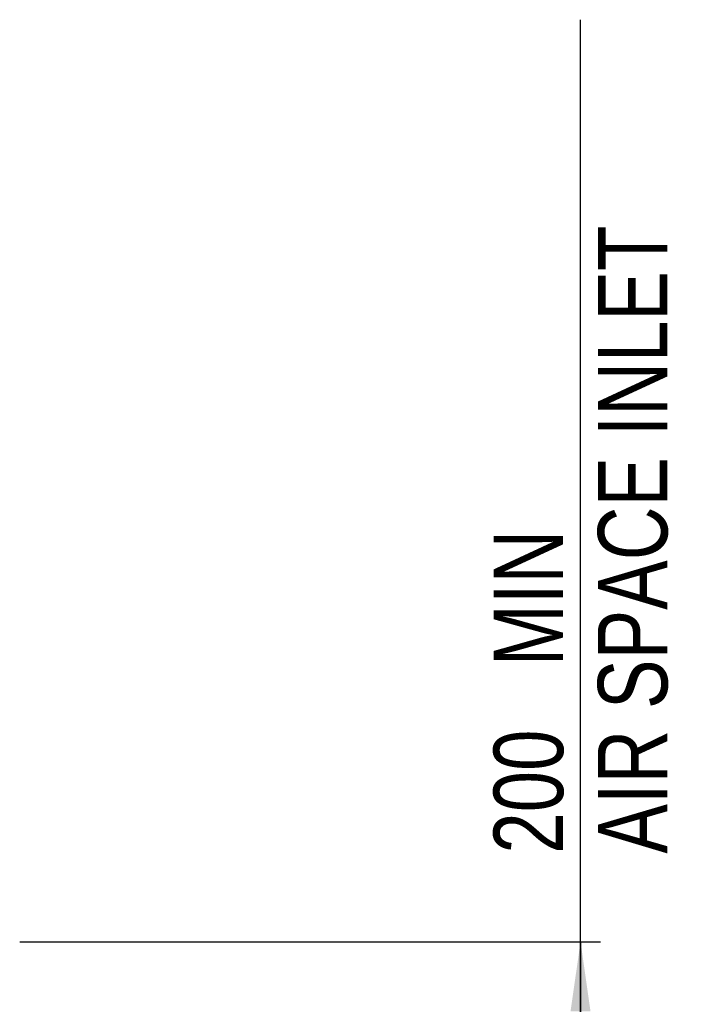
# Model space of a CAD drawing. Extents: x 0 to 594, y 0 to 420.
# Tile 15 of 104: x 132 to 166, y 149 to 198. Entities that reach past the tile are written whole.
import ezdxf

# ---------------------------------------------------------------- set-up
doc = ezdxf.new("R2010")
doc.units = 0
doc.header["$LTSCALE"] = 32.67
doc.layers.get('0').update_dxf_attribs({"linetype": 'CONTINUOUS'})
doc.styles.get("Standard").update_dxf_attribs({"font": 'txt', "width": 0.8})
doc.dimstyles.get("Standard").update_dxf_attribs({"dimtxt": 2.5, "dimasz": 2.5, "dimexe": 1.25, "dimexo": 0.625, "dimtad": 1, "dimcen": 2.5, "dimazin": 3, "dimtfac": 1, "dimtmove": 0, "dimatfit": 3})

# ---------------------------------------------------------------- blocks, each defined once
blk = doc.blocks.new('_FILLED')
at = {"color": 0, "linetype": 'BYBLOCK'}
blk.add_solid([(0, 0), (-1, 0.143), (-1, -0.143)], dxfattribs=at)
blk = doc.blocks.new('*D1')
at = {"color": 2, "linetype": 'CONTINUOUS'}
for p, q in [((160.532, 131.932), (160.532, 198.374)), ((132.304, 151.938), (161.532, 151.938)), ((160.532, 151.938), (160.532, 131.932)), ((160.532, 111.925), (160.532, 131.932)), ((145.443, 111.925), (161.532, 111.925))]:
    blk.add_line(p, q, dxfattribs=at)
at = {"color": 2, "linetype": 'CONTINUOUS', "xscale": 3.5, "yscale": 3.5, "zscale": 3.5}
for p, rotation in [((160.532, 151.938), 90), ((160.532, 111.925), 270)]:
    blk.add_blockref('_FILLED', p, dxfattribs=dict(at, rotation=rotation))
at = {"color": 5, "linetype": 'CONTINUOUS', "width": 0.8}
for s, p in [('AIR SPACE INLET', (164.907, 156.374)), (' MIN', (159.657, 164.774)), ('200', (159.657, 156.374))]:
    blk.add_text(s, height=3.5, rotation=90, dxfattribs=at).set_placement(p)

msp = doc.modelspace()

# ---------------------------------------------------------------- dimensions: what is measured, and where the dimension line sits
at = {"color": 2, "linetype": 'CONTINUOUS'}
dim = msp.add_linear_dim(base=(160.532, 111.925), p1=(132.304, 151.938), p2=(145.443, 111.925), angle=270, dimstyle='Standard', dxfattribs=at)
dim.commit()
dim.dimension.update_dxf_attribs({"geometry": '*D1', "text_midpoint": (160.532, 177.374), "dimtype": 128})

doc.saveas('drawing.dxf')
